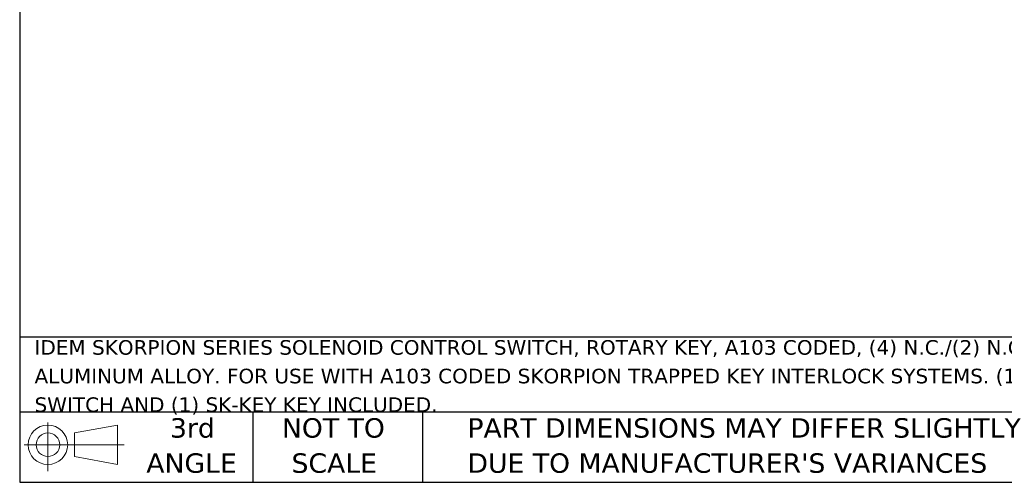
# Model space of a CAD drawing. Header units: millimetres. Extents: x 13 to 546, y 13 to 419.
# Tile 1 of 16: x 13 to 227, y 13 to 113. Entities that reach past the tile are written whole.
import ezdxf

# ---------------------------------------------------------------- set-up
doc = ezdxf.new("R2010")
doc.units = ezdxf.units.MM
doc.header["$LTSCALE"] = 2
doc.linetypes.add('SLD-Solid', pattern=[0])
doc.layers.add('TEXT', color=140, linetype='SLD-Solid', lineweight=25)
doc.styles.add('SLDTEXTSTYLE0', font='VERDANA.TTF')

# ---------------------------------------------------------------- blocks, each defined once
blk = doc.blocks.new('Block11')
at = {"color": 7, "linetype": 'SLD-Solid', "lineweight": 18}
for p, q in [((5.18, 10.62), (5.18, 0)), ((10.96, 8.33), (20.35, 10.06)), ((20.35, 10.06), (20.35, 1.46)), ((10.96, 3.19), (10.96, 8.33)), ((0, 5.76), (21.75, 5.76)), ((10.96, 3.19), (20.35, 1.46))]:
    blk.add_line(p, q, dxfattribs=at)
for radius in [4.3, 2.57]:
    blk.add_circle((5.18, 5.76), radius, dxfattribs=at)
blk = doc.blocks.new('Block12')
at = {"color": 7, "linetype": 'Continuous'}
blk.add_blockref('Block11', (0, 0), dxfattribs=at)
blk = doc.blocks.new('SW_NOTE_0')
at = {"layer": 'TEXT', "color": 0, "char_height": 3.175, "attachment_point": 1, "style": 'SLDTEXTSTYLE0'}
for s, insert in [('IDEM SKORPION SERIES SOLENOID CONTROL SWITCH, ROTARY KEY, A103 CODED, (4) N.C./(2) N.O. CONTACT(S), DIE-CAST ', (0, 4.03)), ('ALUMINUM ALLOY. FOR USE WITH A103 CODED SKORPION TRAPPED KEY INTERLOCK SYSTEMS. (1) M-CS-SKR SOLENOID CONTROL ', (0, -2.2)), ('SWITCH AND (1) SK-KEY KEY INCLUDED.', (0, -8.43))]:
    blk.add_mtext(s, dxfattribs=dict(at, insert=insert))
blk = doc.blocks.new('SW_NOTE_0_3')
at = {"layer": 'TEXT', "color": 0, "char_height": 4.2333, "attachment_point": 1, "style": 'SLDTEXTSTYLE0'}
for s, insert in [('PART DIMENSIONS MAY DIFFER SLIGHTLY ', (0, 5.38)), ("DUE TO MANUFACTURER'S VARIANCES", (0, -2.27))]:
    blk.add_mtext(s, dxfattribs=dict(at, insert=insert))
blk = doc.blocks.new('SW_NOTE_0_4')
at = {"layer": 'TEXT', "color": 0, "char_height": 4.233, "attachment_point": 2, "style": 'SLDTEXTSTYLE0'}
for s, insert in [('NOT TO', (10.52, 5.38)), ('SCALE', (10.71, -2.27))]:
    blk.add_mtext(s, dxfattribs=dict(at, insert=insert))
blk = doc.blocks.new('SW_NOTE_0_5')
at = {"layer": 'TEXT', "color": 0, "char_height": 4.233, "attachment_point": 2, "style": 'SLDTEXTSTYLE0'}
for s, insert in [('3rd', (4.63, 5.38)), ('ANGLE', (4.44, -2.27))]:
    blk.add_mtext(s, dxfattribs=dict(at, insert=insert))

msp = doc.modelspace()

# ---------------------------------------------------------------- linework, layer by layer
at = {"layer": 'TEXT'}
for p, q in [((12.7, 419.1), (12.7, 12.7)), ((546.1, 44.252), (12.7, 44.252)), ((546.1, 27.94), (12.7, 27.94)), ((63.5, 27.94), (63.5, 12.7)), ((100.423, 27.94), (100.423, 12.7)), ((12.7, 12.7), (546.1, 12.7))]:
    msp.add_line(p, q, dxfattribs=at)

# ---------------------------------------------------------------- block references
for name, p in [('SW_NOTE_0', (15.931, 39.614)), ('SW_NOTE_0_5', (45.695, 21.271)), ('SW_NOTE_0_4', (70.514, 21.271)), ('SW_NOTE_0_3', (110.239, 21.271)), ('Block12', (13.676, 15.108))]:
    msp.add_blockref(name, p, dxfattribs=at)

doc.saveas('drawing.dxf')
